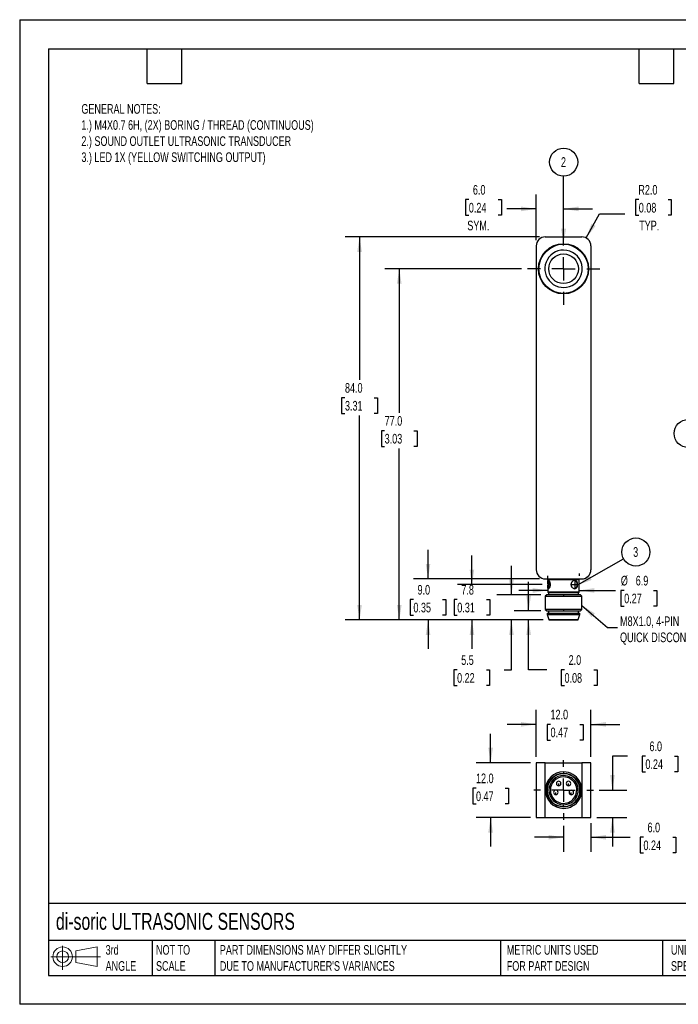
# Model space of a CAD drawing. Header units: millimetres. Extents: x 0 to 210, y 0 to 162.
# Tile 1 of 2: x 0 to 108, y 0 to 162. Entities that reach past the tile are written whole.
import ezdxf

# ---------------------------------------------------------------- set-up
doc = ezdxf.new("R2010")
doc.units = ezdxf.units.MM
doc.header["$LTSCALE"] = 0.75
doc.linetypes.add('CENTERX2', pattern=[20.32, 12.7, -2.54, 2.54, -2.54])
doc.layers.add('CENTER', color=40, linetype='CENTERX2')
doc.layers.add('DIMENSIONS', color=140, linetype='Continuous', lineweight=25)
doc.layers.add('TEXT', color=140, linetype='Continuous', lineweight=25)
doc.styles.add('SLDTEXTSTYLE0', font='TXT', dxfattribs={"width": 0.7})
doc.dimstyles.new('SLDDIMSTYLE0', dxfattribs={"dimtxt": 1.618506, "dimasz": 2.4765, "dimexe": 0, "dimexo": 0.0625, "dimgap": 0.404626, "dimtad": 0, "dimtih": 1, "dimtoh": 1, "dimdec": 1, "dimlfac": 1.333333, "dimrnd": 1e-09, "dimzin": 12, "dimdsep": 46, "dimtxsty": 'SLDTEXTSTYLE0', "dimsah": 1, "dimcen": 0.09, "dimadec": 0, "dimazin": 3, "dimtfac": 1, "dimtdec": 1, "dimtmove": 0, "dimatfit": 0, "dimfxl": 0, "dimfrac": 2, "dimtolj": 1, "dimtzin": 12, "dimarcsym": 0})
doc.dimstyles.new('SLDDIMSTYLE1', dxfattribs={"dimtxt": 1.618506, "dimasz": 2.4765, "dimexe": 0, "dimexo": 0.0625, "dimgap": 0.404626, "dimtad": 0, "dimtih": 1, "dimtoh": 1, "dimdec": 1, "dimlfac": 1.333333, "dimrnd": 1e-09, "dimzin": 4, "dimdsep": 46, "dimtxsty": 'SLDTEXTSTYLE0', "dimsah": 1, "dimcen": 0.09, "dimadec": 0, "dimazin": 1, "dimtfac": 1, "dimtdec": 1, "dimtmove": 0, "dimatfit": 0, "dimfxl": 0, "dimfrac": 2, "dimtolj": 1, "dimtzin": 12, "dimarcsym": 0})
doc.dimstyles.new('SLDDIMSTYLE2', dxfattribs={"dimtxt": 1.618506, "dimasz": 2.4765, "dimexe": 0, "dimexo": 0.0625, "dimgap": 0.404626, "dimtad": 0, "dimtih": 1, "dimtoh": 1, "dimdec": 1, "dimlfac": 1.333333, "dimrnd": 1e-09, "dimzin": 4, "dimdsep": 46, "dimtxsty": 'SLDTEXTSTYLE0', "dimsah": 1, "dimcen": 0.09, "dimadec": 0, "dimazin": 1, "dimtfac": 1, "dimtdec": 1, "dimtofl": 0, "dimtmove": 0, "dimatfit": 3, "dimfxl": 0, "dimfrac": 2, "dimtolj": 1, "dimtzin": 12, "dimarcsym": 0})
doc.dimstyles.new('SLDDIMSTYLE3', dxfattribs={"dimtxt": 1.618506, "dimasz": 2.4765, "dimexe": 0, "dimexo": 0.0625, "dimgap": 0.404626, "dimtad": 0, "dimtih": 1, "dimtoh": 1, "dimdec": 1, "dimlfac": 1.333333, "dimrnd": 1e-09, "dimzin": 4, "dimdsep": 46, "dimtxsty": 'SLDTEXTSTYLE0', "dimsah": 1, "dimcen": 0, "dimadec": 0, "dimazin": 1, "dimtfac": 1, "dimtdec": 1, "dimtofl": 0, "dimtmove": 0, "dimatfit": 3, "dimfxl": 0, "dimfrac": 2, "dimtolj": 1, "dimtzin": 12, "dimarcsym": 0})
doc.dimstyles.new('SLDDIMSTYLE4', dxfattribs={"dimtxt": 0.18, "dimasz": 2.4765, "dimexe": 0, "dimexo": 0.0625, "dimgap": 0, "dimtad": 0, "dimtih": 1, "dimtoh": 1, "dimdec": 0, "dimrnd": 1e-09, "dimzin": 0, "dimdsep": 46, "dimtxsty": 'Standard', "dimsah": 1, "dimcen": 0.09, "dimadec": 0, "dimazin": 0, "dimtfac": 2.4765, "dimtdec": 0, "dimtofl": 0, "dimtmove": 0, "dimatfit": 3, "dimfxl": 0, "dimfrac": 2, "dimtolj": 1, "dimtzin": 0, "dimarcsym": 0})

# ---------------------------------------------------------------- blocks, each defined once
blk = doc.blocks.new('Block11')
at = {"color": 7, "linetype": 'Continuous', "lineweight": 18}
for p, q in [((1.94, 3.98), (1.94, 0)), ((4.11, 3.13), (7.63, 3.77)), ((7.63, 3.77), (7.63, 0.55)), ((0, 2.16), (8.16, 2.16)), ((4.11, 1.2), (4.11, 3.13)), ((4.11, 1.2), (7.63, 0.55))]:
    blk.add_line(p, q, dxfattribs=at)
for radius in [1.61, 0.964]:
    blk.add_circle((1.94, 2.16), radius, dxfattribs=at)
blk = doc.blocks.new('Block12')
at = {"color": 7, "linetype": 'Continuous'}
blk.add_blockref('Block11', (0, 0), dxfattribs=at)
blk = doc.blocks.new('_D')
at = {"layer": 'DIMENSIONS'}
for p, q in [((74.41, 69.03), (74.41, 73.79)), ((85.94, 69.03), (72.02, 69.03)), ((72, 66.56), (71.46, 66.56)), ((71.46, 66.56), (71.46, 63.99)), ((76.81, 66.56), (77.35, 66.56)), ((77.35, 66.56), (77.35, 63.99)), ((71.46, 63.99), (72, 63.99)), ((86.13, 63.21), (72.02, 63.21)), ((74.41, 63.21), (74.41, 58.45)), ((77.35, 63.99), (76.81, 63.99))]:
    blk.add_line(p, q, dxfattribs=at)
for points in [[(74.41, 69.03), (74.79, 71.5), (74.03, 71.5)], [(74.41, 63.21), (74.03, 60.74), (74.79, 60.74)]]:
    blk.add_solid(points, dxfattribs=at)
at = {"layer": 'DIMENSIONS', "char_height": 1.587, "attachment_point": 1, "style": 'SLDTEXTSTYLE0'}
for s, insert in [('7.8', (72.67, 68.97)), ('0.31', (72, 66.04))]:
    blk.add_mtext(s, dxfattribs=dict(at, insert=insert))
blk = doc.blocks.new('_D_1')
at = {"layer": 'DIMENSIONS'}
for p, q in [((83.74, 64.71), (83.74, 69.48)), ((85.76, 64.71), (81.35, 64.71)), ((86.13, 63.21), (81.35, 63.21)), ((83.74, 55), (83.74, 63.21)), ((86.72, 55), (83.74, 55)), ((89.64, 55), (89.1, 55)), ((89.1, 55), (89.1, 52.42)), ((94.45, 55), (95, 55)), ((95, 55), (95, 52.42)), ((89.1, 52.42), (89.64, 52.42)), ((95, 52.42), (94.45, 52.42))]:
    blk.add_line(p, q, dxfattribs=at)
for points in [[(83.74, 64.71), (84.12, 67.19), (83.35, 67.19)], [(83.74, 63.21), (83.35, 60.74), (84.12, 60.74)]]:
    blk.add_solid(points, dxfattribs=at)
at = {"layer": 'DIMENSIONS', "char_height": 1.587, "attachment_point": 1, "style": 'SLDTEXTSTYLE0'}
for s, insert in [('2.0', (90.32, 57.41)), ('0.08', (89.64, 54.47))]:
    blk.add_mtext(s, dxfattribs=dict(at, insert=insert))
blk = doc.blocks.new('_D_2')
at = {"layer": 'DIMENSIONS'}
for p, q in [((80.91, 67.34), (80.91, 72.1)), ((85.76, 67.34), (78.53, 67.34)), ((86.13, 63.21), (78.53, 63.21)), ((80.91, 55), (80.91, 63.21)), ((71.97, 55), (71.43, 55)), ((71.43, 55), (71.43, 52.42)), ((76.78, 55), (77.32, 55)), ((77.32, 55), (77.32, 52.42)), ((79.7, 55), (80.91, 55)), ((71.43, 52.42), (71.97, 52.42)), ((77.32, 52.42), (76.78, 52.42))]:
    blk.add_line(p, q, dxfattribs=at)
for points in [[(80.91, 67.34), (81.29, 69.82), (80.53, 69.82)], [(80.91, 63.21), (80.53, 60.74), (81.29, 60.74)]]:
    blk.add_solid(points, dxfattribs=at)
at = {"layer": 'DIMENSIONS', "char_height": 1.587, "attachment_point": 1, "style": 'SLDTEXTSTYLE0'}
for s, insert in [('5.5', (72.64, 57.41)), ('0.22', (71.97, 54.47))]:
    blk.add_mtext(s, dxfattribs=dict(at, insert=insert))
blk = doc.blocks.new('_D_3')
at = {"layer": 'DIMENSIONS'}
for p, q in [((67.19, 69.96), (67.19, 74.73)), ((85.53, 69.96), (64.81, 69.96)), ((64.78, 66.56), (64.24, 66.56)), ((64.24, 66.56), (64.24, 63.99)), ((69.59, 66.56), (70.14, 66.56)), ((70.14, 66.56), (70.14, 63.99)), ((64.24, 63.99), (64.78, 63.99)), ((86.13, 63.21), (64.81, 63.21)), ((67.19, 63.21), (67.19, 58.45)), ((70.14, 63.99), (69.59, 63.99))]:
    blk.add_line(p, q, dxfattribs=at)
for points in [[(67.19, 69.96), (67.57, 72.44), (66.81, 72.44)], [(67.19, 63.21), (66.81, 60.74), (67.57, 60.74)]]:
    blk.add_solid(points, dxfattribs=at)
at = {"layer": 'DIMENSIONS', "char_height": 1.587, "attachment_point": 1, "style": 'SLDTEXTSTYLE0'}
for s, insert in [('9.0', (65.46, 68.97)), ('0.35', (64.78, 66.04))]:
    blk.add_mtext(s, dxfattribs=dict(at, insert=insert))
blk = doc.blocks.new('_D_4')
at = {"layer": 'DIMENSIONS'}
for p, q in [((82.58, 120.96), (60.07, 120.96)), ((62.46, 120.96), (62.46, 97.27)), ((60.05, 94.33), (59.51, 94.33)), ((59.51, 94.33), (59.51, 91.76)), ((64.86, 94.33), (65.4, 94.33)), ((65.4, 94.33), (65.4, 91.76)), ((59.51, 91.76), (60.05, 91.76)), ((62.46, 63.21), (62.46, 91.4)), ((65.4, 91.76), (64.86, 91.76)), ((86.13, 63.21), (60.07, 63.21))]:
    blk.add_line(p, q, dxfattribs=at)
for points in [[(62.46, 120.96), (62.07, 118.49), (62.84, 118.49)], [(62.46, 63.21), (62.84, 65.69), (62.07, 65.69)]]:
    blk.add_solid(points, dxfattribs=at)
at = {"layer": 'DIMENSIONS', "char_height": 1.587, "attachment_point": 1, "style": 'SLDTEXTSTYLE0'}
for s, insert in [('77.0', (60.05, 96.74)), ('3.03', (60.05, 93.81))]:
    blk.add_mtext(s, dxfattribs=dict(at, insert=insert))
blk = doc.blocks.new('_D_5')
at = {"layer": 'DIMENSIONS'}
for p, q in [((85.53, 126.21), (53.54, 126.21)), ((55.92, 126.21), (55.92, 102.69)), ((53.52, 99.76), (52.97, 99.76)), ((52.97, 99.76), (52.97, 97.19)), ((58.33, 99.76), (58.87, 99.76)), ((58.87, 99.76), (58.87, 97.19)), ((52.97, 97.19), (53.52, 97.19)), ((58.87, 97.19), (58.33, 97.19)), ((55.92, 63.21), (55.92, 96.82)), ((86.13, 63.21), (53.54, 63.21))]:
    blk.add_line(p, q, dxfattribs=at)
for points in [[(55.92, 126.21), (55.54, 123.74), (56.3, 123.74)], [(55.92, 63.21), (56.3, 65.69), (55.54, 65.69)]]:
    blk.add_solid(points, dxfattribs=at)
at = {"layer": 'DIMENSIONS', "char_height": 1.587, "attachment_point": 1, "style": 'SLDTEXTSTYLE0'}
for s, insert in [('84.0', (53.52, 102.17)), ('3.31', (53.52, 99.23))]:
    blk.add_mtext(s, dxfattribs=dict(at, insert=insert))
blk = doc.blocks.new('_D_6')
at = {"layer": 'DIMENSIONS'}
for p, q in [((101.86, 132.33), (101.31, 132.33)), ((101.31, 132.33), (101.31, 129.76)), ((106.67, 132.33), (107.21, 132.33)), ((107.21, 132.33), (107.21, 129.76)), ((93.21, 126.03), (95.41, 129.98)), ((95.41, 129.98), (99.58, 129.98)), ((101.31, 129.76), (101.86, 129.76)), ((107.21, 129.76), (106.67, 129.76))]:
    blk.add_line(p, q, dxfattribs=at)
blk.add_solid([(93.21, 126.03), (94.75, 128.01), (94.08, 128.38)], dxfattribs=at)
at = {"layer": 'DIMENSIONS', "char_height": 1.587, "attachment_point": 1, "style": 'SLDTEXTSTYLE0'}
for s, insert in [('R2.0', (101.79, 134.74)), ('0.08', (101.86, 131.8)), ('TYP.', (101.93, 128.87))]:
    blk.add_mtext(s, dxfattribs=dict(at, insert=insert))
blk = doc.blocks.new('_D_7')
at = {"layer": 'DIMENSIONS'}
for p, q in [((84.98, 125.67), (84.98, 133.2)), ((89.48, 127.87), (89.48, 133.2)), ((73.9, 132.33), (73.36, 132.33)), ((73.36, 132.33), (73.36, 129.76)), ((78.71, 132.33), (79.25, 132.33)), ((79.25, 132.33), (79.25, 129.76)), ((73.36, 129.76), (73.9, 129.76)), ((79.25, 129.76), (78.71, 129.76)), ((84.98, 130.81), (80.16, 130.81)), ((89.48, 130.81), (94.25, 130.81))]:
    blk.add_line(p, q, dxfattribs=at)
for points in [[(84.98, 130.81), (82.51, 131.2), (82.51, 130.43)], [(89.48, 130.81), (91.96, 130.43), (91.96, 131.2)]]:
    blk.add_solid(points, dxfattribs=at)
at = {"layer": 'DIMENSIONS', "char_height": 1.587, "attachment_point": 1, "style": 'SLDTEXTSTYLE0'}
for s, insert in [('6.0', (74.57, 134.74)), ('0.24', (73.9, 131.8)), ('SYM.', (73.65, 128.87))]:
    blk.add_mtext(s, dxfattribs=dict(at, insert=insert))
blk = doc.blocks.new('_D_8')
at = {"layer": 'DIMENSIONS'}
for p, q in [((86.9, 69.78), (86.9, 70.45)), ((92.07, 70.84), (92.07, 70.45)), ((86.9, 68.07), (82.13, 68.07)), ((92.07, 68.07), (98.01, 68.07)), ((99.46, 68.07), (98.92, 68.07)), ((98.92, 68.07), (98.92, 65.49)), ((104.27, 68.07), (104.81, 68.07)), ((104.81, 68.07), (104.81, 65.49)), ((98.92, 65.49), (99.46, 65.49)), ((104.81, 65.49), (104.27, 65.49))]:
    blk.add_line(p, q, dxfattribs=at)
for points in [[(86.9, 68.07), (84.42, 68.45), (84.42, 67.68)], [(92.07, 68.07), (94.55, 67.68), (94.55, 68.45)]]:
    blk.add_solid(points, dxfattribs=at)
at = {"layer": 'DIMENSIONS', "char_height": 1.587, "attachment_point": 1, "style": 'SLDTEXTSTYLE0'}
for s, insert in [('%%c', (98.91, 70.47)), ('6.9', (101.36, 70.47)), ('0.27', (99.46, 67.54))]:
    blk.add_mtext(s, dxfattribs=dict(at, insert=insert))
blk = doc.blocks.new('SW_NOTE_0_12')
at = {"layer": 'DIMENSIONS', "color": 0}
blk.add_circle((0, 2.31), 2.31, dxfattribs=at)
at = {"layer": 'DIMENSIONS', "color": 0, "insert": (-0.03, 3.11), "char_height": 1.59, "attachment_point": 2, "style": 'SLDTEXTSTYLE0'}
blk.add_mtext('2', dxfattribs=at)
blk = doc.blocks.new('SW_NOTE_0_13')
at = {"layer": 'DIMENSIONS', "color": 0}
blk.add_circle((2.01, 1.14), 2.31, dxfattribs=at)
at = {"layer": 'DIMENSIONS', "color": 0, "insert": (1.98, 1.94), "char_height": 1.59, "attachment_point": 2, "style": 'SLDTEXTSTYLE0'}
blk.add_mtext('3', dxfattribs=at)
blk = doc.blocks.new('SW_CENTERMARKSYMBOL_0')
at = {"layer": 'CENTER', "color": 0}
for p, q in [((0, 3.81), (0, 5.955)), ((0, 0), (0, 1.905)), ((-3.81, 0), (-5.955, 0)), ((0, 0), (-1.905, 0)), ((0, 0), (0, -1.905)), ((0, 0), (1.905, 0)), ((3.81, 0), (5.955, 0)), ((0, -3.81), (0, -5.955))]:
    blk.add_line(p, q, dxfattribs=at)
blk = doc.blocks.new('_D_9')
at = {"layer": 'DIMENSIONS'}
for p, q in [((77.48, 39.72), (77.48, 44.49)), ((84.03, 39.72), (75.1, 39.72)), ((75.08, 35.54), (74.54, 35.54)), ((74.54, 35.54), (74.54, 32.96)), ((79.89, 35.54), (80.43, 35.54)), ((80.43, 35.54), (80.43, 32.96)), ((74.54, 32.96), (75.08, 32.96)), ((80.43, 32.96), (79.89, 32.96)), ((84.03, 30.72), (75.1, 30.72)), ((77.48, 30.72), (77.48, 25.96))]:
    blk.add_line(p, q, dxfattribs=at)
for points in [[(77.48, 39.72), (77.87, 42.2), (77.1, 42.2)], [(77.48, 30.72), (77.1, 28.25), (77.87, 28.25)]]:
    blk.add_solid(points, dxfattribs=at)
at = {"layer": 'DIMENSIONS', "char_height": 1.587, "attachment_point": 1, "style": 'SLDTEXTSTYLE0'}
for s, insert in [('12.0', (75.08, 37.95)), ('0.47', (75.08, 35.01))]:
    blk.add_mtext(s, dxfattribs=dict(at, insert=insert))
blk = doc.blocks.new('_D_10')
at = {"layer": 'DIMENSIONS'}
for p, q in [((84.98, 40.68), (84.98, 48.42)), ((93.98, 40.68), (93.98, 48.42)), ((84.98, 46.04), (80.22, 46.04)), ((87.34, 46.04), (86.8, 46.04)), ((86.8, 46.04), (86.8, 43.46)), ((92.15, 46.04), (92.69, 46.04)), ((92.69, 46.04), (92.69, 43.46)), ((93.98, 46.04), (98.75, 46.04)), ((86.8, 43.46), (87.34, 43.46)), ((92.69, 43.46), (92.15, 43.46))]:
    blk.add_line(p, q, dxfattribs=at)
for points in [[(84.98, 46.04), (82.51, 46.42), (82.51, 45.66)], [(93.98, 46.04), (96.46, 45.66), (96.46, 46.42)]]:
    blk.add_solid(points, dxfattribs=at)
at = {"layer": 'DIMENSIONS', "char_height": 1.587, "attachment_point": 1, "style": 'SLDTEXTSTYLE0'}
for s, insert in [('12.0', (87.34, 48.45)), ('0.47', (87.34, 45.51))]:
    blk.add_mtext(s, dxfattribs=dict(at, insert=insert))
blk = doc.blocks.new('_D_11')
at = {"layer": 'DIMENSIONS'}
for p, q in [((100.03, 40.81), (97.53, 40.81)), ((97.53, 40.81), (97.53, 35.22)), ((102.95, 40.81), (102.4, 40.81)), ((102.4, 40.81), (102.4, 38.24)), ((107.76, 40.81), (108.3, 40.81)), ((108.3, 40.81), (108.3, 38.24)), ((102.4, 38.24), (102.95, 38.24)), ((108.3, 38.24), (107.76, 38.24)), ((95.34, 35.22), (99.91, 35.22)), ((94.94, 30.72), (99.91, 30.72)), ((97.53, 30.72), (97.53, 25.96))]:
    blk.add_line(p, q, dxfattribs=at)
for points in [[(97.53, 35.22), (97.91, 37.7), (97.15, 37.7)], [(97.53, 30.72), (97.15, 28.25), (97.91, 28.25)]]:
    blk.add_solid(points, dxfattribs=at)
at = {"layer": 'DIMENSIONS', "char_height": 1.587, "attachment_point": 1, "style": 'SLDTEXTSTYLE0'}
for s, insert in [('6.0', (103.62, 43.22)), ('0.24', (102.95, 40.29))]:
    blk.add_mtext(s, dxfattribs=dict(at, insert=insert))
blk = doc.blocks.new('_D_12')
at = {"layer": 'DIMENSIONS'}
for p, q in [((89.48, 29.37), (89.48, 25.09)), ((93.98, 29.77), (93.98, 25.09)), ((89.48, 27.47), (84.72, 27.47)), ((93.98, 27.47), (100.43, 27.47)), ((102.63, 27.47), (102.08, 27.47)), ((102.08, 27.47), (102.08, 24.9)), ((107.44, 27.47), (107.98, 27.47)), ((107.98, 27.47), (107.98, 24.9)), ((102.08, 24.9), (102.63, 24.9)), ((107.98, 24.9), (107.44, 24.9))]:
    blk.add_line(p, q, dxfattribs=at)
for points in [[(89.48, 27.47), (87.01, 27.85), (87.01, 27.09)], [(93.98, 27.47), (96.46, 27.09), (96.46, 27.85)]]:
    blk.add_solid(points, dxfattribs=at)
at = {"layer": 'DIMENSIONS', "char_height": 1.587, "attachment_point": 1, "style": 'SLDTEXTSTYLE0'}
for s, insert in [('6.0', (103.3, 29.88)), ('0.24', (102.63, 26.94))]:
    blk.add_mtext(s, dxfattribs=dict(at, insert=insert))
blk = doc.blocks.new('SW_CENTERMARKSYMBOL_1')
at = {"layer": 'CENTER', "color": 0}
for p, q in [((0, 3.81), (0, 4.905)), ((0, 0), (0, 1.905)), ((-3.81, 0), (-4.905, 0)), ((0, 0), (-1.905, 0)), ((0, 0), (0, -1.905)), ((0, 0), (1.905, 0)), ((3.81, 0), (4.905, 0)), ((0, -3.81), (0, -4.905))]:
    blk.add_line(p, q, dxfattribs=at)
blk = doc.blocks.new('SW_NOTE_0_14')
at = {"layer": 'DIMENSIONS', "color": 0}
blk.add_circle((-2.15, 0.84), 2.31, dxfattribs=at)
at = {"layer": 'DIMENSIONS', "color": 0, "insert": (-2.17, 1.64), "char_height": 1.59, "attachment_point": 2, "style": 'SLDTEXTSTYLE0'}
blk.add_mtext('1', dxfattribs=at)

msp = doc.modelspace()

# ---------------------------------------------------------------- linework, layer by layer
at = {"color": 7, "linetype": 'Continuous'}
for p, q in [((0.002, 161.927), (0.002, 0.002)), ((0.002, 161.927), (209.552, 161.927)), ((209.552, 0.002), (0.002, 0.002))]:
    msp.add_line(p, q, dxfattribs=at)
for p, q in [((84.985, 124.715), (84.985, 71.465)), ((86.485, 126.215), (92.485, 126.215)), ((93.985, 124.715), (93.985, 71.465)), ((86.485, 69.965), (92.485, 69.965)), ((86.972, 69.965), (86.897, 69.89)), ((86.897, 69.89), (86.897, 69.196)), ((86.897, 69.89), (89.499, 69.89)), ((89.499, 69.965), (89.499, 69.89)), ((89.499, 69.89), (92.072, 69.89)), ((92.072, 69.89), (91.997, 69.965)), ((92.072, 67.79), (92.072, 69.89)), ((86.897, 68.859), (86.897, 67.79)), ((86.71, 67.34), (86.485, 67.115)), ((86.485, 67.115), (86.485, 64.94)), ((86.485, 67.115), (89.502, 67.115)), ((89.5, 67.34), (86.71, 67.34)), ((86.897, 67.79), (86.972, 67.715)), ((89.499, 67.79), (86.897, 67.79)), ((86.972, 67.715), (89.499, 67.715)), ((87.01, 67.715), (87.01, 67.34)), ((92.072, 67.79), (89.499, 67.79)), ((89.499, 67.79), (89.499, 67.715)), ((89.499, 67.715), (91.997, 67.715)), ((89.5, 67.34), (89.502, 67.115)), ((92.26, 67.34), (89.5, 67.34)), ((89.502, 67.115), (92.485, 67.115)), ((91.96, 67.34), (91.96, 67.715)), ((91.997, 67.715), (92.072, 67.79)), ((92.485, 67.115), (92.26, 67.34)), ((92.485, 64.94), (92.485, 67.115)), ((86.485, 64.94), (86.71, 64.715)), ((89.502, 64.94), (86.485, 64.94)), ((89.502, 64.94), (89.5, 64.715)), ((92.485, 64.94), (89.502, 64.94)), ((92.26, 64.715), (92.485, 64.94)), ((86.71, 64.715), (89.5, 64.715)), ((86.785, 64.34), (86.785, 64.115)), ((86.785, 64.34), (89.5, 64.34)), ((86.785, 64.115), (87.085, 63.29)), ((86.785, 64.115), (89.5, 64.115)), ((87.01, 64.715), (87.01, 64.34)), ((87.085, 63.29), (87.085, 63.215)), ((87.085, 63.29), (89.498, 63.29)), ((87.085, 63.215), (89.498, 63.215)), ((89.498, 63.29), (91.885, 63.29)), ((89.498, 63.215), (91.885, 63.215)), ((89.5, 64.715), (92.26, 64.715)), ((89.5, 64.34), (92.185, 64.34)), ((89.5, 64.115), (92.185, 64.115)), ((91.885, 63.29), (92.185, 64.115)), ((91.885, 63.215), (91.885, 63.29)), ((91.96, 64.34), (91.96, 64.715)), ((92.185, 64.115), (92.185, 64.34)), ((84.985, 39.724), (84.985, 30.724)), ((86.485, 39.724), (84.985, 39.724)), ((86.485, 30.724), (86.485, 39.724)), ((86.485, 39.724), (92.485, 39.724)), ((87.047, 39.732), (87.047, 39.724)), ((87.047, 39.732), (91.922, 39.732)), ((91.922, 39.724), (91.922, 39.732)), ((92.485, 39.724), (92.485, 30.724)), ((93.985, 39.724), (92.485, 39.724)), ((93.985, 30.724), (93.985, 39.724)), ((89.502, 38.224), (89.5, 37.999)), ((88.685, 35.942), (88.685, 36.317)), ((90.297, 35.932), (90.297, 36.307)), ((88.207, 34.482), (88.207, 34.857)), ((90.757, 34.467), (90.757, 34.842)), ((89.469, 32.525), (89.471, 32.825)), ((84.985, 30.724), (86.485, 30.724)), ((86.485, 30.724), (92.485, 30.724)), ((92.485, 30.724), (93.985, 30.724))]:
    msp.add_line(p, q)
for centre, radius in [((89.485, 120.965), 4.125), ((89.485, 120.965), 4.05), ((89.485, 120.965), 2.437), ((89.485, 35.224), 2.775)]:
    msp.add_circle(centre, radius)
for centre, radius, start, end in [((86.485, 124.715), 1.5, 90, 180), ((92.485, 124.715), 1.5, 0, 90), ((89.485, 120.965), 3.075, 90, 296.88699), ((89.485, 120.965), 3.075, 296.88699, 90), ((86.485, 71.465), 1.5, 180, 270), ((92.485, 71.465), 1.5, 270, 0), ((87.847, 69.217), 0.953, 148.29439, 184.64116), ((91.162, 69.159), 0.588, 358.08528, 80.90085), ((89.572, 69.027), 2.677, 177.59725, 182.40275), ((87.92, 68.856), 1.025, 176.71107, 210.49316), ((84.594, 69.027), 2.677, 357.59725, 2.40275), ((91.764, 69.027), 1.01, 173.61698, 186.38302), ((91.162, 68.895), 0.588, 279.09915, 1.91472), ((90.747, 69.027), 1.01, 353.61698, 6.38302), ((89.485, 35.224), 3, 89.67434, 269.67434), ((89.485, 35.224), 2.7, 89.67434, 269.67434), ((89.485, 35.224), 2.4, 89.67434, 269.67434), ((89.485, 35.224), 2.175, 89.67434, 269.67434), ((89.485, 35.224), 3, 269.67434, 89.67434), ((89.485, 35.224), 2.7, 269.67434, 89.67434), ((89.485, 35.224), 2.4, 269.67434, 89.67434), ((89.485, 35.224), 2.175, 269.67434, 89.67434), ((88.685, 36.317), 0.375, 270, 179.67434), ((88.685, 36.317), 0.375, 179.67434, 270), ((90.297, 36.307), 0.375, 270, 179.67434), ((90.297, 36.307), 0.375, 179.67434, 270), ((88.207, 34.857), 0.375, 179.67434, 270), ((88.207, 34.857), 0.375, 270, 179.67434), ((90.757, 34.842), 0.375, 270, 179.67434), ((90.757, 34.842), 0.375, 179.67434, 270)]:
    msp.add_arc(centre, radius, start, end)
for points, knots in [([(86.897, 69.14), (86.897, 69.161), (86.897, 69.202), (86.897, 69.263), (86.897, 69.322), (86.898, 69.397), (86.9, 69.483), (86.908, 69.602), (86.931, 69.71), (86.985, 69.755), (87.064, 69.71), (87.138, 69.602), (87.192, 69.483), (87.227, 69.38), (87.255, 69.265), (87.264, 69.181), (87.269, 69.14)], [0, 0, 0, 0, 0.0317123, 0.0632397, 0.094852, 0.1268168, 0.1888334, 0.2503521, 0.3759512, 0.5000666, 0.624182, 0.7497811, 0.8112818, 0.8733164, 0.9368185, 1, 1, 1, 1]), ([(90.761, 69.14), (90.764, 69.161), (90.771, 69.202), (90.788, 69.263), (90.809, 69.322), (90.843, 69.397), (90.894, 69.483), (90.993, 69.602), (91.141, 69.71), (91.328, 69.755), (91.496, 69.71), (91.606, 69.602), (91.671, 69.483), (91.709, 69.38), (91.737, 69.265), (91.746, 69.181), (91.75, 69.14)], [0, 0, 0, 0, 0.03171232, 0.06323973, 0.09485201, 0.12681678, 0.18883339, 0.25035208, 0.37595121, 0.50006659, 0.62418197, 0.7497811, 0.81128185, 0.87331638, 0.93681847, 1, 1, 1, 1]), ([(87.269, 68.915), (87.267, 68.894), (87.263, 68.852), (87.253, 68.791), (87.241, 68.732), (87.221, 68.658), (87.192, 68.572), (87.139, 68.453), (87.064, 68.345), (86.985, 68.3), (86.931, 68.345), (86.908, 68.453), (86.9, 68.572), (86.898, 68.675), (86.897, 68.79), (86.897, 68.873), (86.897, 68.915)], [0, 0, 0, 0, 0.0317123, 0.0632397, 0.094852, 0.1268168, 0.1888334, 0.2503521, 0.3759512, 0.5000666, 0.624182, 0.7497811, 0.8112818, 0.8733164, 0.9368185, 1, 1, 1, 1]), ([(91.75, 68.915), (91.748, 68.894), (91.744, 68.852), (91.735, 68.791), (91.722, 68.732), (91.702, 68.658), (91.671, 68.572), (91.606, 68.453), (91.496, 68.345), (91.328, 68.3), (91.141, 68.345), (90.993, 68.453), (90.894, 68.572), (90.833, 68.675), (90.785, 68.79), (90.769, 68.873), (90.761, 68.915)], [0, 0, 0, 0, 0.0317123, 0.0632397, 0.094852, 0.1268168, 0.1888334, 0.2503521, 0.3759512, 0.5000666, 0.624182, 0.7497811, 0.8112818, 0.8733164, 0.9368185, 1, 1, 1, 1])]:
    msp.add_open_spline(points, degree=3, knots=knots)
for points in [[(87.269, 69.14), (87.276, 69.064), (87.276, 68.991), (87.269, 68.915)], [(90.753, 69.027), (90.753, 69.064), (90.755, 69.102), (90.761, 69.14)], [(90.761, 68.915), (90.755, 68.953), (90.753, 68.991), (90.753, 69.027)]]:
    msp.add_open_spline(points, degree=3)
at = {"layer": 'CENTER'}
for p, q in [((86.989, 69.74), (86.989, 68.315)), ((91.325, 69.74), (91.325, 68.315)), ((86.897, 69.027), (87.274, 69.027)), ((90.753, 69.027), (91.756, 69.027))]:
    msp.add_line(p, q, dxfattribs=at)
at = {"layer": 'TEXT'}
for p, q in [((4.762, 157.162), (204.787, 157.162)), ((4.762, 157.162), (4.762, 4.762)), ((20.955, 151.447), (20.955, 157.162)), ((26.67, 151.447), (26.67, 157.162)), ((101.918, 151.447), (101.918, 157.162)), ((107.632, 151.447), (107.632, 157.162)), ((20.955, 151.447), (26.67, 151.447)), ((101.918, 151.447), (107.632, 151.447)), ((204.787, 16.595), (4.762, 16.595)), ((204.787, 10.477), (4.762, 10.477)), ((21.784, 10.477), (21.784, 4.762)), ((32.128, 10.477), (32.128, 4.762)), ((79.113, 10.477), (79.113, 4.762)), ((105.748, 10.477), (105.748, 4.762)), ((4.762, 4.762), (204.787, 4.762))]:
    msp.add_line(p, q, dxfattribs=at)

# ---------------------------------------------------------------- block references
at = {"layer": 'CENTER'}
for name, p in [('SW_CENTERMARKSYMBOL_0', (89.485, 120.965)), ('SW_CENTERMARKSYMBOL_1', (89.485, 35.224))]:
    msp.add_blockref(name, p, dxfattribs=at)
at = {"layer": 'DIMENSIONS'}
for name, p in [('SW_NOTE_0_12', (89.497, 136.198)), ('SW_NOTE_0_14', (112.146, 93.035)), ('SW_NOTE_0_13', (99.37, 73.241))]:
    msp.add_blockref(name, p, dxfattribs=at)
at = {"layer": 'TEXT'}
msp.add_blockref('Block12', (5.128, 5.665), dxfattribs=at)

# ---------------------------------------------------------------- texts
at = {"layer": 'DIMENSIONS', "insert": (98.777, 63.792), "char_height": 1.5875, "attachment_point": 1, "style": 'SLDTEXTSTYLE0'}
msp.add_mtext('M8X1.0, 4-PIN^JQUICK DISCONNECT', dxfattribs=at)
at = {"layer": 'TEXT', "attachment_point": 1, "style": 'SLDTEXTSTYLE0'}
for s, insert, char_height in [('GENERAL NOTES:^J1.) M4X0.7 6H, (2X) BORING / THREAD (CONTINUOUS)^J2.) SOUND OUTLET ULTRASONIC TRANSDUCER^J3.) LED 1X (YELLOW SWITCHING OUTPUT)', (10.152, 148.048), 1.5875), ('di-soric ULTRASONIC SENSORS', (5.974, 15.034), 2.77813), ('3rd^JANGLE', (14.138, 9.747), 1.5875), ('NOT TO^JSCALE', (22.43, 9.747), 1.5875), ("PART DIMENSIONS MAY DIFFER SLIGHTLY ^JDUE TO MANUFACTURER'S VARIANCES", (32.934, 9.747), 1.5875), ('METRIC UNITS USED ^JFOR PART DESIGN', (80.14, 9.747), 1.5875), ('UNLESS OTHERWISE ^JSPECIFIED UNITS ARE:', (107.152, 9.747), 1.5875)]:
    msp.add_mtext(s, dxfattribs=dict(at, insert=insert, char_height=char_height))

# ---------------------------------------------------------------- dimensions: what is measured, and where the dimension line sits
at = {"layer": 'DIMENSIONS'}
for base, p1, p2, text, dimstyle, picture, middle in [((84.985, 130.814), (89.485, 126.92), (84.985, 124.715), '<>\\PSYM.', 'SLDDIMSTYLE1', '_D_7', (76.306, 130.814)), ((92.072, 68.065), (86.897, 67.79), (92.072, 67.79), '%%c<>', 'SLDDIMSTYLE0', '_D_8', (101.865, 68.065))]:
    dim = msp.add_linear_dim(base=base, p1=p1, p2=p2, angle=0, text=text, dimstyle=dimstyle, dxfattribs=at)
    dim.commit()
    dim.dimension.update_dxf_attribs({"geometry": picture, "text_midpoint": middle, "dimtype": 160})
dim = msp.add_radius_dim(center=(92.485, 124.715), mpoint=(93.214, 126.026), text='<>\\PTYP.', dimstyle='SLDDIMSTYLE3', dxfattribs=at)
dim.commit()
dim.dimension.update_dxf_attribs({"geometry": '_D_6', "text_midpoint": (104.26, 130.814), "dimtype": 164})
for base, p1, p2, dimstyle, picture, middle in [((55.92, 126.215), (87.085, 63.215), (86.485, 126.215), 'SLDDIMSTYLE2', '_D_5', (55.92, 99.759)), ((62.456, 120.965), (87.085, 63.215), (83.53, 120.965), 'SLDDIMSTYLE2', '_D_4', (62.456, 94.332)), ((67.188, 69.965), (87.085, 63.215), (86.485, 69.965), 'SLDDIMSTYLE1', '_D_3', (67.188, 66.564)), ((74.406, 63.215), (86.897, 69.027), (87.085, 63.215), 'SLDDIMSTYLE0', '_D', (74.406, 66.564)), ((80.911, 67.34), (87.085, 63.215), (86.71, 67.34), 'SLDDIMSTYLE0', '_D_2', (80.911, 54.996)), ((83.736, 64.715), (87.085, 63.215), (86.71, 64.715), 'SLDDIMSTYLE1', '_D_1', (83.736, 54.996)), ((77.485, 30.724), (84.985, 39.724), (84.985, 30.724), 'SLDDIMSTYLE1', '_D_9', (77.485, 35.537)), ((97.528, 30.724), (94.39, 35.224), (93.985, 30.724), 'SLDDIMSTYLE1', '_D_11', (97.528, 40.811))]:
    dim = msp.add_linear_dim(base=base, p1=p1, p2=p2, angle=90, dimstyle=dimstyle, dxfattribs=at)
    dim.commit()
    dim.dimension.update_dxf_attribs({"geometry": picture, "text_midpoint": middle, "dimtype": 160})
for base, p1, p2, picture, middle in [((84.985, 46.036), (93.985, 39.724), (84.985, 39.724), '_D_10', (89.745, 46.036)), ((93.985, 27.47), (89.485, 30.319), (93.985, 30.724), '_D_12', (105.032, 27.47))]:
    dim = msp.add_linear_dim(base=base, p1=p1, p2=p2, dimstyle='SLDDIMSTYLE1', dxfattribs=at)
    dim.commit()
    dim.dimension.update_dxf_attribs({"geometry": picture, "text_midpoint": middle, "dimtype": 160})

# ---------------------------------------------------------------- leaders
for points in [[(89.485, 125.09), (89.497, 136.198)], [(91.75, 68.915), (99.37, 73.241)], [(92.485, 65.601), (96.701, 61.98), (98.375, 61.98)]]:
    msp.add_leader(points, dimstyle='SLDDIMSTYLE4', dxfattribs=at)

doc.saveas('drawing.dxf')
